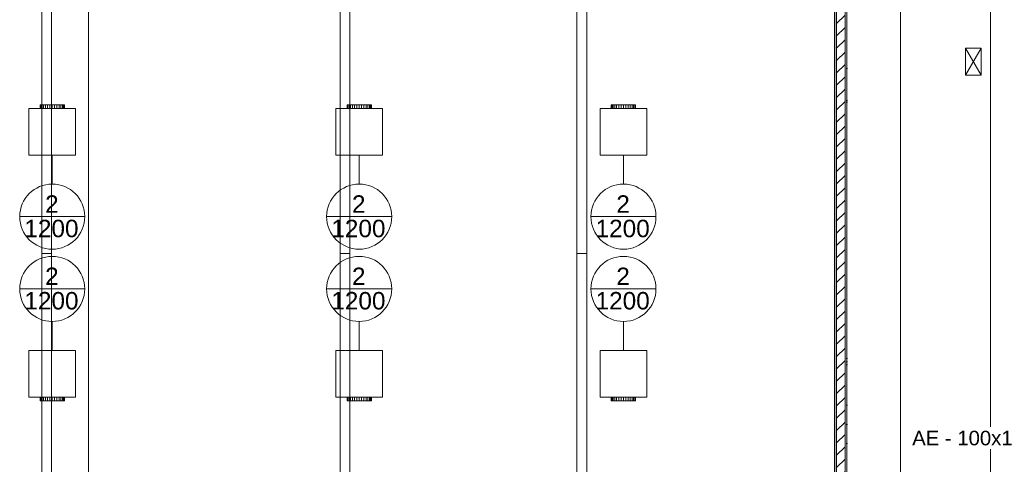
# Model space of a CAD drawing. Header units: metres. Extents: x 2.9 to 42.3, y -72.9 to -49.3.
# Tile 255 of 256: x 22.1 to 34.8, y -64.2 to -58.4. Entities that reach past the tile are written whole.
import ezdxf

# ---------------------------------------------------------------- set-up
doc = ezdxf.new("R2010")
doc.units = ezdxf.units.M
doc.linetypes.add('Oculto 1_5', pattern=[0.0022, 0.0015, -0.0007])
for name, color, linetype, lineweight in [('A-DETL', 7, 'Oculto 1_5', 18), ('A-GENM', 7, 'Continuous', 18), ('A-WALL', 7, 'Continuous', 18), ('A-WALL-PATT', 7, 'Continuous', 18), ('G-ANNO-SYMB', 7, 'Continuous', 9), ('G-IMPT', 7, 'Continuous', 18), ('M-HVAC-DUCT-ANNO', 7, 'Continuous', 18)]:
    doc.layers.add(name, color=color, linetype=linetype, lineweight=lineweight)
doc.layers.add('M-HVAC-CDFF-IDEN', color=1, linetype='Continuous', lineweight=9, true_color=0xff0000)
doc.layers.add('M-HVAC-DUCT-IDEN', color=1, linetype='Continuous', lineweight=9, true_color=0xff0000)
doc.styles.add('Arial_1', font='arial.ttf', dxfattribs={"height": 0.1875})
doc.styles.add('Arial_2', font='arial.ttf', dxfattribs={"height": 0.225})
pattern_1 = [(50, (21.555, -62.929), (0.546555, -0.047815), [0.05715, -0.62865]), (355, (21.555, -62.929), (-0.105728, 0.573166), [0.04572, -0.50292]), (100.451, (21.601, -62.933), (0.440828, 0.52535), [0.04857, -0.53427]), (46.184, (21.555, -62.776), (0.813237, -0.12613), [0.08573, -0.94298]), (96.636, (21.623, -62.787), (0.71221, 0.742287), [0.07286, -0.80141]), (351.184, (21.555, -62.776), (0.712217, 0.742274), [0.06858, -0.75438]), (21, (21.631, -62.814), (0.454846, -0.306795), [0.05715, -0.62865]), (326, (21.631, -62.814), (0.185405, 0.55256), [0.04572, -0.50292]), (71.451, (21.669, -62.84), (0.64025, 0.245763), [0.04857, -0.53427]), (37.5, (21.555, -62.929), (0.009261, 0.2536672), [0.02515, -0.47168, 0.02515, -0.48539, -0.50482]), (37.5, (21.555, -62.929), (0.009261, 0.2536672), [-1.007, 0.02515, -0.47968]), (7.5, (21.555, -62.929), (0.200456, 0.300546), [0.02515, -0.26594, 0.02515, -0.46025, -0.1924]), (7.5, (21.555, -62.929), (0.200456, 0.300546), [-0.77648, 0.02515, -0.16726]), (327.5, (21.385, -62.929), (0.406768, -0.0171882), [0.02515, -0.16535, 0.02515, -0.56921, -0.78867]), (327.5, (21.385, -62.929), (0.406768, -0.0171882), [-0.78486, 0.02515, -0.76352]), (317.5, (21.309, -62.929), (0.444383, 0.076279), [0.02515, -0.2225, 0.02515, -0.36957, -0.56007]), (317.5, (21.309, -62.929), (0.444383, 0.076279), [-0.64237, 0.02515, -0.53492])]

# ---------------------------------------------------------------- blocks, each defined once
blk = doc.blocks.new('Paredes 15 - Paredes 6-6874455-2PAV')
at = {"layer": 'A-WALL', "color": 253, "true_color": 0xaaaaaa}
blk.add_line((34.659, -57.678), (34.659, -65.052), dxfattribs=at)
blk = doc.blocks.new('Modelos genéricos 24 - Modelos genéricos 2-6876269-2PAV')
at = {"layer": 'A-GENM', "color": 253, "true_color": 0xaaaaaa}
for p, q in [((22.417, -61.46), (22.417, -55.14)), ((22.544, -55.14), (22.544, -61.46)), ((26.267, -61.46), (26.267, -55.141)), ((26.394, -55.141), (26.394, -61.46)), ((29.323, -61.46), (29.323, -55.141)), ((29.449, -55.141), (29.449, -61.46)), ((22.417, -67.671), (22.417, -61.46)), ((22.544, -61.46), (22.417, -61.46)), ((22.544, -61.46), (22.544, -67.671)), ((26.267, -67.671), (26.267, -61.46)), ((26.394, -61.46), (26.267, -61.46)), ((26.394, -61.46), (26.394, -67.671)), ((29.323, -67.671), (29.323, -61.46)), ((29.449, -61.46), (29.323, -61.46)), ((29.449, -61.46), (29.449, -67.671))]:
    blk.add_line(p, q, dxfattribs=at)
blk = doc.blocks.new('4 GRE - ESCOLA DE CINEMA E AUDIOVISUAL CINE REX R07_rvt-1-2PAV')
at = {"layer": 'A-WALL-PATT', "true_color": 0xd4d4d4}
h = blk.add_hatch(dxfattribs=at)
h.set_pattern_fill('FP_1', color=254, style=0, pattern_type=2)
h.set_pattern_definition(pattern_1)
h.paths.add_polyline_path([(32.65, -65.042), (32.649, -57.742), (32.647, -57.742), (32.647, -65.042)])
h = blk.add_hatch(dxfattribs=at)
h.set_pattern_fill('FP_2', color=254, style=0, pattern_type=2)
h.set_pattern_definition([(45, (21.555, -62.929), (-0.0795495, 0.0795495), [])])
h.paths.add_polyline_path([(32.782, -65.017), (32.782, -57.767), (32.672, -57.767), (32.672, -65.017), (32.756, -65.017)])
h = blk.add_hatch(dxfattribs=at)
h.set_pattern_fill('FP_1', color=254, style=0, pattern_type=2)
h.set_pattern_definition(pattern_1)
h.paths.add_polyline_path([(32.805, -64.744), (32.807, -64.744), (32.807, -58.039), (32.805, -58.039), (32.805, -64.56)])
at = {"layer": 'A-WALL', "color": 253, "true_color": 0xaaaaaa}
for p, q in [((32.647, -57.742), (32.647, -65.042)), ((32.65, -65.017), (32.65, -57.767)), ((32.672, -65.017), (32.672, -57.767)), ((32.782, -64.767), (32.782, -58.017)), ((32.805, -64.744), (32.805, -58.039)), ((32.807, -64.742), (32.807, -58.042))]:
    blk.add_line(p, q, dxfattribs=at)
at = {"layer": 'A-GENM', "color": 253, "lineweight": 18, "true_color": 0xaaaaaa}
blk.add_blockref('Modelos genéricos 24 - Modelos genéricos 2-6876269-2PAV', (0, 0), dxfattribs=at)
at = {"layer": 'A-WALL', "color": 253, "lineweight": 18, "true_color": 0xaaaaaa}
blk.add_blockref('Paredes 15 - Paredes 6-6874455-2PAV', (0, 0), dxfattribs=at)
blk = doc.blocks.new('VD-HM 600 - TROX_VD-H_600_dxf_QMODEL_ea4a9665_03a1_4a21_9de9_3bffcf8ca7c3-806091-2PAV')
at = {"layer": 'G-IMPT', "color": 1, "true_color": 0xff0000}
for p, q in [((0.324, 0.3), (-0.276, 0.3)), ((-0.276, 0.3), (-0.276, -0.3)), ((0.324, 0.3), (0.324, -0.3)), ((-0.324, 0.154), (-0.324, 0.157)), ((-0.276, 0.157), (-0.324, 0.157)), ((-0.324, 0.146), (-0.324, 0.154)), ((-0.276, 0.154), (-0.324, 0.154)), ((-0.324, 0.131), (-0.324, 0.146)), ((-0.276, 0.146), (-0.324, 0.146)), ((-0.324, 0.111), (-0.324, 0.131)), ((-0.276, 0.131), (-0.324, 0.131)), ((-0.324, 0.088), (-0.324, 0.111)), ((-0.276, 0.111), (-0.324, 0.111)), ((-0.324, 0.06), (-0.324, 0.088)), ((-0.276, 0.088), (-0.324, 0.088)), ((-0.324, 0.031), (-0.324, 0.06)), ((-0.276, 0.06), (-0.324, 0.06)), ((-0.324, 0.031), (-0.324, 0)), ((-0.276, 0.031), (-0.324, 0.031)), ((-0.324, 0), (-0.324, -0.031)), ((-0.276, 0), (-0.324, 0)), ((-0.324, -0.06), (-0.324, -0.031)), ((-0.276, -0.031), (-0.324, -0.031)), ((-0.324, -0.088), (-0.324, -0.06)), ((-0.276, -0.06), (-0.324, -0.06)), ((-0.324, -0.111), (-0.324, -0.088)), ((-0.276, -0.088), (-0.324, -0.088)), ((-0.324, -0.131), (-0.324, -0.111)), ((-0.276, -0.111), (-0.324, -0.111)), ((-0.324, -0.146), (-0.324, -0.131)), ((-0.276, -0.131), (-0.324, -0.131)), ((-0.324, -0.154), (-0.324, -0.146)), ((-0.276, -0.146), (-0.324, -0.146)), ((-0.324, -0.157), (-0.324, -0.154)), ((-0.276, -0.154), (-0.324, -0.154)), ((-0.276, -0.157), (-0.324, -0.157)), ((0.324, -0.3), (-0.276, -0.3))]:
    blk.add_line(p, q, dxfattribs=at)
blk = doc.blocks.new('VD-HM 600 - TROX_VD-H_600_dxf-806090-2PAV')
blk.add_blockref('VD-HM 600 - TROX_VD-H_600_dxf_QMODEL_ea4a9665_03a1_4a21_9de9_3bffcf8ca7c3-806091-2PAV', (0, 0))
blk = doc.blocks.new('VD-HM 600 - TROX_VD-H_600_dxf_QMODEL_ea4a9665_03a1_4a21_9de9_3bffcf8ca7c3-V97-2PAV')
at = {"layer": 'A-DETL', "color": 1, "linetype": 'Continuous', "true_color": 0xff0000}
for p, q in [((-0.276, 0.154), (-0.324, 0.154)), ((-0.276, 0.146), (-0.324, 0.146)), ((-0.276, 0.131), (-0.324, 0.131)), ((-0.276, 0.111), (-0.324, 0.111)), ((-0.276, 0.088), (-0.324, 0.088)), ((-0.276, 0.06), (-0.324, 0.06)), ((-0.276, 0.031), (-0.324, 0.031)), ((-0.276, 0), (-0.324, 0)), ((-0.276, -0.031), (-0.324, -0.031)), ((-0.276, -0.06), (-0.324, -0.06)), ((-0.276, -0.088), (-0.324, -0.088)), ((-0.276, -0.111), (-0.324, -0.111)), ((-0.276, -0.131), (-0.324, -0.131)), ((-0.276, -0.146), (-0.324, -0.146)), ((-0.276, -0.154), (-0.324, -0.154))]:
    blk.add_line(p, q, dxfattribs=at)
at = {"layer": 'G-IMPT', "color": 1, "true_color": 0xff0000}
for p, q in [((0.324, 0.3), (-0.276, 0.3)), ((-0.276, 0.3), (-0.276, -0.3)), ((0.324, 0.3), (0.324, -0.3)), ((-0.324, 0.154), (-0.324, 0.157)), ((-0.276, 0.157), (-0.324, 0.157)), ((-0.324, 0.146), (-0.324, 0.154)), ((-0.276, 0.154), (-0.324, 0.154)), ((-0.324, 0.131), (-0.324, 0.146)), ((-0.276, 0.146), (-0.324, 0.146)), ((-0.324, 0.111), (-0.324, 0.131)), ((-0.276, 0.131), (-0.324, 0.131)), ((-0.324, 0.088), (-0.324, 0.111)), ((-0.276, 0.111), (-0.324, 0.111)), ((-0.324, 0.06), (-0.324, 0.088)), ((-0.276, 0.088), (-0.324, 0.088)), ((-0.324, 0.031), (-0.324, 0.06)), ((-0.276, 0.06), (-0.324, 0.06)), ((-0.324, 0.031), (-0.324, 0)), ((-0.276, 0.031), (-0.324, 0.031)), ((-0.324, 0), (-0.324, -0.031)), ((-0.276, 0), (-0.324, 0)), ((-0.324, -0.06), (-0.324, -0.031)), ((-0.276, -0.031), (-0.324, -0.031)), ((-0.324, -0.088), (-0.324, -0.06)), ((-0.276, -0.06), (-0.324, -0.06)), ((-0.324, -0.111), (-0.324, -0.088)), ((-0.276, -0.088), (-0.324, -0.088)), ((-0.324, -0.131), (-0.324, -0.111)), ((-0.276, -0.111), (-0.324, -0.111)), ((-0.324, -0.146), (-0.324, -0.131)), ((-0.276, -0.131), (-0.324, -0.131)), ((-0.324, -0.154), (-0.324, -0.146)), ((-0.276, -0.146), (-0.324, -0.146)), ((-0.324, -0.157), (-0.324, -0.154)), ((-0.276, -0.154), (-0.324, -0.154)), ((-0.276, -0.157), (-0.324, -0.157)), ((0.324, -0.3), (-0.276, -0.3))]:
    blk.add_line(p, q, dxfattribs=at)
blk = doc.blocks.new('VD-HM 600 - TROX_VD-H_600_dxf-V116-2PAV')
for name in ['VD-HM 600 - TROX_VD-H_600_dxf_QMODEL_ea4a9665_03a1_4a21_9de9_3bffcf8ca7c3-806091-2PAV', 'VD-HM 600 - TROX_VD-H_600_dxf_QMODEL_ea4a9665_03a1_4a21_9de9_3bffcf8ca7c3-V97-2PAV']:
    blk.add_blockref(name, (0, 0))
blk = doc.blocks.new('VD-HM 600 - VD-HM 600-V117-2PAV')
for name in ['VD-HM 600 - TROX_VD-H_600_dxf-806090-2PAV', 'VD-HM 600 - TROX_VD-H_600_dxf-V116-2PAV']:
    blk.add_blockref(name, (-0.02375, 0))
blk = doc.blocks.new('VD-HM 600 - TROX_VD-H_600_dxf-V118-2PAV')
for name in ['VD-HM 600 - TROX_VD-H_600_dxf_QMODEL_ea4a9665_03a1_4a21_9de9_3bffcf8ca7c3-806091-2PAV', 'VD-HM 600 - TROX_VD-H_600_dxf_QMODEL_ea4a9665_03a1_4a21_9de9_3bffcf8ca7c3-V97-2PAV']:
    blk.add_blockref(name, (0, 0))
blk = doc.blocks.new('VD-HM 600 - VD-HM 600-V119-2PAV')
for name in ['VD-HM 600 - TROX_VD-H_600_dxf-806090-2PAV', 'VD-HM 600 - TROX_VD-H_600_dxf-V118-2PAV']:
    blk.add_blockref(name, (-0.02375, 0))
blk = doc.blocks.new('VD-HM 600 - TROX_VD-H_600_dxf-V120-2PAV')
for name in ['VD-HM 600 - TROX_VD-H_600_dxf_QMODEL_ea4a9665_03a1_4a21_9de9_3bffcf8ca7c3-806091-2PAV', 'VD-HM 600 - TROX_VD-H_600_dxf_QMODEL_ea4a9665_03a1_4a21_9de9_3bffcf8ca7c3-V97-2PAV']:
    blk.add_blockref(name, (0, 0))
blk = doc.blocks.new('VD-HM 600 - VD-HM 600-V121-2PAV')
for name in ['VD-HM 600 - TROX_VD-H_600_dxf-806090-2PAV', 'VD-HM 600 - TROX_VD-H_600_dxf-V120-2PAV']:
    blk.add_blockref(name, (-0.02375, 0))
blk = doc.blocks.new('VD-HM 600 - TROX_VD-H_600_dxf-V124-2PAV')
for name in ['VD-HM 600 - TROX_VD-H_600_dxf_QMODEL_ea4a9665_03a1_4a21_9de9_3bffcf8ca7c3-806091-2PAV', 'VD-HM 600 - TROX_VD-H_600_dxf_QMODEL_ea4a9665_03a1_4a21_9de9_3bffcf8ca7c3-V97-2PAV']:
    blk.add_blockref(name, (0, 0))
blk = doc.blocks.new('VD-HM 600 - VD-HM 600-V125-2PAV')
for name in ['VD-HM 600 - TROX_VD-H_600_dxf-806090-2PAV', 'VD-HM 600 - TROX_VD-H_600_dxf-V124-2PAV']:
    blk.add_blockref(name, (-0.02375, 0))
blk = doc.blocks.new('VD-HM 600 - TROX_VD-H_600_dxf-V126-2PAV')
for name in ['VD-HM 600 - TROX_VD-H_600_dxf_QMODEL_ea4a9665_03a1_4a21_9de9_3bffcf8ca7c3-806091-2PAV', 'VD-HM 600 - TROX_VD-H_600_dxf_QMODEL_ea4a9665_03a1_4a21_9de9_3bffcf8ca7c3-V97-2PAV']:
    blk.add_blockref(name, (0, 0))
blk = doc.blocks.new('VD-HM 600 - VD-HM 600-V127-2PAV')
for name in ['VD-HM 600 - TROX_VD-H_600_dxf-806090-2PAV', 'VD-HM 600 - TROX_VD-H_600_dxf-V126-2PAV']:
    blk.add_blockref(name, (-0.02375, 0))
blk = doc.blocks.new('VD-HM 600 - TROX_VD-H_600_dxf-V128-2PAV')
for name in ['VD-HM 600 - TROX_VD-H_600_dxf_QMODEL_ea4a9665_03a1_4a21_9de9_3bffcf8ca7c3-806091-2PAV', 'VD-HM 600 - TROX_VD-H_600_dxf_QMODEL_ea4a9665_03a1_4a21_9de9_3bffcf8ca7c3-V97-2PAV']:
    blk.add_blockref(name, (0, 0))
blk = doc.blocks.new('VD-HM 600 - VD-HM 600-V129-2PAV')
for name in ['VD-HM 600 - TROX_VD-H_600_dxf-806090-2PAV', 'VD-HM 600 - TROX_VD-H_600_dxf-V128-2PAV']:
    blk.add_blockref(name, (-0.02375, 0))
blk = doc.blocks.new('M_Identificador de terminal de ar_BTS - Em caixas-852561-2PAV')
at = {"layer": 'M-HVAC-CDFF-IDEN'}
blk.add_line((-0.0056, 0), (0.0056, 0), dxfattribs=at)
blk.add_circle((0, 0), 0.0056, dxfattribs=at)

msp = doc.modelspace()

# ---------------------------------------------------------------- linework, layer by layer
at = {"layer": 'G-ANNO-SYMB'}
for p, q in [((23.021, -50.508), (23.021, -72.437)), ((33.497, -50.508), (33.497, -72.437))]:
    msp.add_line(p, q, dxfattribs=at)
at = {"layer": 'M-HVAC-CDFF-IDEN'}
for p, q in [((22.552, -60.19), (22.552, -60.565)), ((26.513, -60.19), (26.513, -60.565)), ((29.923, -60.19), (29.923, -60.565)), ((22.552, -62.712), (22.552, -62.337)), ((26.513, -62.712), (26.513, -62.337)), ((29.923, -62.712), (29.923, -62.337))]:
    msp.add_line(p, q, dxfattribs=at)
at = {"layer": 'M-HVAC-DUCT-ANNO', "color": 96, "true_color": 0x008000}
for p, q in [((34.339, -58.81), (34.539, -58.81)), ((34.339, -59.16), (34.339, -58.81)), ((34.539, -59.16), (34.339, -58.81)), ((34.339, -59.16), (34.539, -58.81)), ((34.539, -58.81), (34.539, -59.16)), ((34.539, -59.16), (34.339, -59.16))]:
    msp.add_line(p, q, dxfattribs=at)

# ---------------------------------------------------------------- block references
at = {"lineweight": 5}
msp.add_blockref('4 GRE - ESCOLA DE CINEMA E AUDIOVISUAL CINE REX R07_rvt-1-2PAV', (0, 0), dxfattribs=at)
at = {"layer": 'A-DETL', "color": 1, "linetype": 'Continuous', "true_color": 0xff0000}
for name, p, rotation in [('VD-HM 600 - VD-HM 600-V125-2PAV', (22.552, -59.89), 269.9999999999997), ('VD-HM 600 - VD-HM 600-V127-2PAV', (26.513, -59.89), 269.9999999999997), ('VD-HM 600 - VD-HM 600-V129-2PAV', (29.923, -59.89), 269.9999999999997), ('VD-HM 600 - VD-HM 600-V117-2PAV', (22.552, -63.012), 89.9999999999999), ('VD-HM 600 - VD-HM 600-V119-2PAV', (26.513, -63.012), 89.9999999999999), ('VD-HM 600 - VD-HM 600-V121-2PAV', (29.923, -63.012), 89.9999999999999)]:
    msp.add_blockref(name, p, dxfattribs=dict(at, rotation=rotation))
at = {"layer": 'M-HVAC-CDFF-IDEN', "xscale": 74.99999999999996, "yscale": 74.99999999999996, "zscale": 74.99999999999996}
for p in [(22.552, -60.985), (26.513, -60.985), (29.923, -60.985), (22.552, -61.917), (26.513, -61.917), (29.923, -61.917)]:
    msp.add_blockref('M_Identificador de terminal de ar_BTS - Em caixas-852561-2PAV', p, dxfattribs=at)

# ---------------------------------------------------------------- texts
at = {"layer": 'M-HVAC-CDFF-IDEN', "color": 7, "char_height": 0.225, "attachment_point": 1, "style": 'Arial_2'}
for s, insert, width in [('2', (22.46, -60.71), 0.21646), ('2', (26.42, -60.71), 0.21646), ('2', (29.831, -60.71), 0.21646), ('1200', (22.192, -61.025), 0.86582), ('1200', (26.153, -61.025), 0.86582), ('1200', (29.563, -61.025), 0.86582), ('2', (22.46, -61.642), 0.21646), ('2', (26.42, -61.642), 0.21646), ('2', (29.831, -61.642), 0.21646), ('1200', (22.192, -61.957), 0.86582), ('1200', (26.153, -61.957), 0.86582), ('1200', (29.563, -61.957), 0.86582)]:
    msp.add_mtext(s, dxfattribs=dict(at, insert=insert, width=width))

# ---------------------------------------------------------------- next in the draw order: texts
at = {"layer": 'M-HVAC-DUCT-IDEN', "color": 7, "insert": (33.649, -63.747), "char_height": 0.1875, "width": 2.74177, "attachment_point": 1, "style": 'Arial_1', "bg_fill": 3, "box_fill_scale": 1.25, "bg_fill_color": 256, "bg_fill_true_color": 13158600, "bg_fill_transparency": 0}
msp.add_mtext('AE - 100x150 (200)', dxfattribs=at)

doc.saveas('drawing.dxf')
